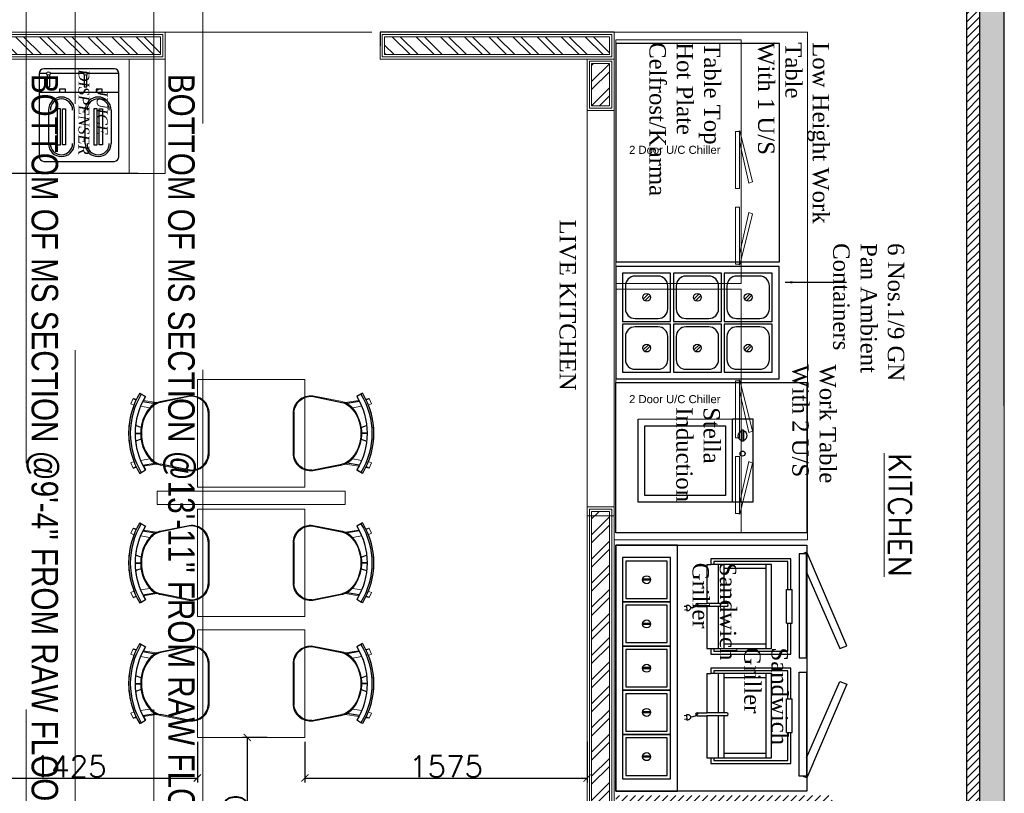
# Model space of a CAD drawing. Header units: inches. Extents: x -1008743 to -388065, y -1380311 to -642022.
# Tile 18 of 85: x -517651 to -512157, y -688050 to -683732. Entities that reach past the tile are written whole.
import ezdxf

# ---------------------------------------------------------------- set-up
doc = ezdxf.new("R2010")
doc.units = ezdxf.units.IN
doc.header["$LTSCALE"] = 1000
doc.header["$MEASUREMENT"] = 0
doc.header["$PDMODE"] = 35
doc.linetypes.add('( Hidden )', pattern=[0.375, 0.25, -0.125])
doc.linetypes.add('DASHED', pattern=[0.75, 0.5, -0.25])
for name, color, linetype, lineweight in [('01_WALL-INTERNAL', 250, 'Continuous', 13), ('A-HATCH', 15, 'Continuous', 0), ('A-PARTITION', 23, 'Continuous', 9), ('BEAM', 113, 'Continuous', 9), ('Finishes', 5, 'Continuous', 13), ('FURN', 252, 'Continuous', 5), ('MEI- EXISTING WALLS', 1, 'Continuous', 15), ('Partition Hatch', 44, 'Continuous', 0), ('TXT', 6, 'Continuous', 20), ('Wall Hatch', 8, 'Continuous', 0), ('WALL NEW', 6, 'Continuous', 13)]:
    doc.layers.add(name, color=color, linetype=linetype, lineweight=lineweight)
for name, color, linetype in [('Equipment', 5, 'Continuous'), ('Equipment Name', 7, 'Continuous'), ('ID-LOOSE2', 8, 'Continuous'), ('id-partition', 7, 'Continuous')]:
    doc.layers.add(name, color=color, linetype=linetype)
doc.styles.add('ARIAL', font='arial.ttf')
doc.styles.get("Standard").update_dxf_attribs({"font": 'txt.shx'})
doc.styles.add('style 2', font='arial.ttf', dxfattribs={"height": 25})
doc.styles.add('style12', font='BOOKOSI.TTF')
doc.styles.add('TMH-TEXT', font='simplex.shx', dxfattribs={"width": 0.8})
doc.dimstyles.new('TFS-Dim', dxfattribs={"dimtxt": 120, "dimasz": 40, "dimexe": 25, "dimexo": 25, "dimgap": 4.5, "dimtad": 1, "dimdec": 0, "dimzin": 0, "dimdsep": 46, "dimtxsty": 'Standard', "dimblk": 'ARCHTICK', "dimcen": 0.09, "dimdle": 2, "dimclrd": 256, "dimclre": 8, "dimadec": 0, "dimazin": 0, "dimtfac": 1, "dimtdec": 0, "dimtofl": 0, "dimtmove": 1, "dimatfit": 3, "dimfxl": 1, "dimtolj": 1, "dimtzin": 0, "dimlwd": -1, "dimlwe": -1, "dimarcsym": 0})

# ---------------------------------------------------------------- blocks, each defined once
blk = doc.blocks.new('A$C4b7a3b6c')
at = {"layer": 'Equipment'}
for p, q in [((75.5, 94.8), (94.8, 75.5)), ((81.2, 100.5), (100.5, 81.2))]:
    blk.add_line(p, q, dxfattribs=at)
blk.add_lwpolyline([(0, 0), (176, 0), (176, 176), (0, 176)], close=True, dxfattribs=at)
blk.add_lwpolyline([(45.6, 10.4), (130.4, 10.4, 0.414214), (165.6, 45.6), (165.6, 130.4, 0.414214), (130.4, 165.6), (45.6, 165.6, 0.414214), (10.4, 130.4), (10.4, 45.6, 0.414214)], format="xyb", close=True, dxfattribs=at)
blk.add_circle((88, 88), 14.2, dxfattribs=at)
blk = doc.blocks.new('A$Cf8de9f2a')
at = {"layer": 'Equipment'}
blk.add_lwpolyline([(0, 0), (412, 0), (412, 598), (0, 598)], close=True, dxfattribs=at)
for p in [(25, 397), (211, 397), (25, 211), (211, 211), (25, 25), (211, 25)]:
    blk.add_blockref('A$C4b7a3b6c', p, dxfattribs=at)
blk = doc.blocks.new('A$C10910577')
at = {"layer": 'Equipment'}
for p, q in [((-43.9, -379.5), (-81.4, -379.6)), ((-40.6, -379.5), (-81.4, -379.6)), ((-81.4, -385.6), (-81.4, -379.6)), ((-40.6, -385.5), (-81.4, -385.6)), ((-40.6, -385.5), (-40.6, -379.5))]:
    blk.add_line(p, q, dxfattribs=at)
at = {"layer": 'Equipment', "linetype": 'DASHED', "ltscale": 100}
for points in [[(0.4, -420), (-304.6, -420), (-305, 0), (0, 0)], [(-24.7, -320), (-279.7, -320), (-280, -25), (-25, -25)], [(0.4, -420), (-304.6, -420), (-304.7, -345), (0.3, -345)]]:
    blk.add_lwpolyline(points, close=True, dxfattribs=at)
at = {"layer": 'Equipment'}
blk.add_circle((-126.8, -382.6), 9.17, dxfattribs=at)
for start, end in [(10.1366, 169.9648), (190.1366, 349.9648)]:
    blk.add_arc((-61, -382.6), 17.1, start, end, dxfattribs=at)
blk = doc.blocks.new('A$Ca4fd5d77')
at = {"layer": 'Equipment'}
for p, q in [((79.1, 102.5), (79.1, 73.5)), ((82.9, 102.5), (82.9, 73.5))]:
    blk.add_line(p, q, dxfattribs=at)
for points in [[(0, 176), (0, 0), (162, 0), (162, 176)], [(12.5, 163.5), (12.5, 12.5), (149.5, 12.5), (149.5, 163.5)]]:
    blk.add_lwpolyline(points, close=True, dxfattribs=at)
blk.add_circle((81, 88), 14.7, dxfattribs=at)
blk = doc.blocks.new('A$C07404992')
at = {"layer": 'Equipment'}
for points in [[(98.3, 698.2), (377.7, 820.7), (368.5, 845.7), (25.6, 700), (31.4, 684.1)], [(778.7, 698.2), (499.3, 820.7), (508.5, 845.7), (851.4, 700), (845.5, 684.1)]]:
    blk.add_lwpolyline(points, dxfattribs=at)
for points in [[(900, 0), (0, 0), (0, 700), (900, 700)], [(412.2, 671.5), (412.2, 698.2), (31.4, 698.2), (31.4, 671.5)], [(464.8, 671.5), (464.8, 698.2), (845.5, 698.2), (845.5, 671.5)], [(0, 0), (900, 0), (900, 226), (0, 226)]]:
    blk.add_lwpolyline(points, close=True, dxfattribs=at)
for p in [(45, 25), (207, 25), (369, 25), (531, 25), (693, 25)]:
    blk.add_blockref('A$Ca4fd5d77', p, dxfattribs=at)
blk = doc.blocks.new('Roller Grill-Panini')
at = {"layer": 'Equipment'}
for p, q in [((-25.4, 378.6), (-25.4, 18.8)), ((113.4, 378.6), (-25.4, 378.6)), ((-12.7, 365.9), (-12.7, 31.5)), ((113.4, 365.9), (-12.7, 365.9)), ((113.4, 378.6), (113.4, 385)), ((265.8, 385), (113.4, 385)), ((113.4, 359.6), (113.4, 378.6)), ((265.8, 359.6), (113.4, 359.6)), ((265.8, 378.6), (265.8, 385)), ((404.6, 378.6), (265.8, 378.6)), ((265.8, 359.6), (265.8, 378.6)), ((391.9, 365.9), (265.8, 365.9)), ((391.9, 31.5), (391.9, 365.9)), ((404.6, 18.8), (404.6, 378.6)), ((0, 292.3), (0, 18.8)), ((379.2, 292.3), (0, 292.3)), ((379.2, 266.9), (0, 266.9)), ((19.2, 266.9), (19.2, 76.2)), ((359.5, 266.9), (359.5, 76.2)), ((379.2, 18.8), (379.2, 292.3)), ((176.8, 89.9), (176.8, 0)), ((189.5, 89.9), (189.5, 0)), ((0, 76.2), (176.8, 76.2)), ((0, 50.8), (176.8, 50.8)), ((189.5, 76.2), (379.2, 76.2)), ((189.5, 50.8), (379.2, 50.8)), ((-25.4, 18.8), (0, 18.8)), ((-12.7, 31.5), (0, 31.5)), ((0, 0), (0, 18.8)), ((0, 0), (176.8, 0)), ((379.2, 31.5), (391.9, 31.5)), ((379.2, 0), (379.2, 18.8)), ((379.2, 18.8), (404.6, 18.8)), ((176.8, -43.9), (176.8, 0)), ((189.5, -43.9), (189.5, 0)), ((189.5, 0), (379.2, 0)), ((185.2, -92), (209, -89.5)), ((189.3, -91.5), (190.4, -101.7)), ((205.7, -89.8), (206.7, -99.9))]:
    blk.add_line(p, q, dxfattribs=at)
at = {"layer": 'Equipment', "color": 254}
blk.add_line((113.4, 378.6), (-25.4, 378.6), dxfattribs=at)
at = {"layer": 'Equipment'}
for centre, radius, start, end in [((183.1, 89.9), 6.35, 0, 180), ((183.1, -43.9), 6.35, 180, 0), ((150.4, -72.1), 44.7, 0.5583, 53.148), ((215.7, -88.8), 30.6, 171.4524, 185.9458), ((206.3, -87.4), 21.1, 153.9791, 171.4524), ((200.1, -84.4), 14.3, 129.5196, 153.9791), ((195.9, -79.3), 7.68, 95.9458, 129.5196), ((195.9, -79.3), 7.68, 62.372, 95.9458), ((192.9, -85.1), 14.3, 37.9125, 62.372), ((187.5, -89.3), 21.1, 20.4392, 37.9125), ((178.6, -92.7), 30.6, 5.9458, 20.4392)]:
    blk.add_arc(centre, radius, start, end, dxfattribs=at)
blk = doc.blocks.new('_ArchTick')
at = {"color": 0, "linetype": 'ByBlock', "const_width": 0.15}
blk.add_lwpolyline([(-0.5, -0.5), (0.5, 0.5)], dxfattribs=at)
blk = doc.blocks.new('A$C54424300')
at = {"layer": 'Equipment'}
for p, q in [((387.5, 508), (0, 508)), ((-25.4, 482.6), (-25.4, 25.4)), ((15.4, 482.6), (-25.4, 482.6)), ((-25.4, 482.6), (-25.4, 379.7)), ((412.9, 482.6), (239, 482.6)), ((412.9, 25.4), (412.9, 482.6)), ((412.9, 379.7), (412.9, 482.6)), ((-25.4, 379.7), (412.9, 379.7)), ((0, 0), (387.5, 0))]:
    blk.add_line(p, q, dxfattribs=at)
for points in [[(18.7, 475.3), (18.7, 408.5), (32.8, 408.5), (32.8, 476.2)], [(219.2, 482.6), (35.1, 482.6)], [(222.5, 475.3), (222.5, 408.5), (236.6, 408.5), (236.6, 476.2)], [(25.8, 282.1), (25.8, 97.3)], [(168, 97.3), (168, 282.1)], [(227.2, 97.3), (227.2, 282.1)], [(369.5, 282.1), (369.5, 97.3)]]:
    blk.add_lwpolyline(points, dxfattribs=at)
for points in [[(118.6, 397.4), (85.3, 397.4), (85.3, 379.7), (118.6, 379.7)], [(320.1, 397.4), (286.8, 397.4), (286.8, 379.7), (320.1, 379.7)], [(73.7, 90.9), (90.8, 90.9), (90.8, 288.6), (73.7, 288.6)], [(120, 90.9), (103, 90.9), (103, 288.6), (120, 288.6)], [(275.2, 90.9), (292.2, 90.9), (292.2, 288.6), (275.2, 288.6)], [(321.5, 90.9), (304.4, 90.9), (304.4, 288.6), (321.5, 288.6)]]:
    blk.add_lwpolyline(points, close=True, dxfattribs=at)
for centre in [(25.3, 482.6), (229.1, 482.6)]:
    blk.add_circle(centre, 9.87, dxfattribs=at)
for centre, radius, start, end in [((0, 482.6), 25.4, 90, 180), ((387.5, 482.6), 25.4, 0, 90), ((96.9, 282.1), 71.1, 0, 180), ((96.9, 282.1), 61, 0, 180), ((298.3, 282.1), 71.1, 0, 180), ((298.3, 282.1), 61, 0, 180), ((96.9, 97.3), 71.1, 180, 0), ((96.9, 97.3), 61, 180, 0), ((298.3, 97.3), 71.1, 180, 0), ((298.3, 97.3), 61, 180, 0), ((0, 25.4), 25.4, 180, 270), ((387.5, 25.4), 25.4, 270, 0)]:
    blk.add_arc(centre, radius, start, end, dxfattribs=at)
blk = doc.blocks.new('A$Ce7034855')
at = {"layer": 'Equipment', "lineweight": 0, "ltscale": 50}
for points in [[(0, 0), (0, -1360), (700, -1360), (700, 0)], [(31.3, -425.3), (9.1, -425.3), (9.1, -108), (31.3, -108)], [(31.3, -529.8), (9.1, -529.8), (9.1, -847), (31.3, -847)]]:
    blk.add_lwpolyline(points, close=True, dxfattribs=at)
for points in [[(9.1, -163.7), (-42.6, -396.5), (-63.5, -388.9), (7.6, -103.1), (20.9, -108)], [(9.1, -791.3), (-42.6, -558.5), (-63.5, -566.2), (7.6, -851.9), (20.9, -847)]]:
    blk.add_lwpolyline(points, dxfattribs=at)
blk = doc.blocks.new('A$C5e9a3cfd')
at = {"layer": 'Equipment', "rotation": 179.9999999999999}
blk.add_blockref('A$Ce7034855', (700, 0), dxfattribs=at)
at = {"layer": 'Equipment Name', "insert": (74.5, 768), "char_height": 45, "width": 800.551, "attachment_point": 1, "rotation": 359.9919, "style": 'ARIAL'}
blk.add_mtext('\\pxql;2 Door U/C Chiller', dxfattribs=at)
blk = doc.blocks.new('A$C180F00E5')
at = {"layer": 'ID-LOOSE2', "ltscale": 0.05}
for p, q in [((0.0334, 0.4698), (0.0422, 0.4499)), ((0.2137, 0.42), (0.2013, 0.454)), ((0.249, 0.4567), (0.249, 0.4217)), ((0.249, 0.4567), (0.249, 0.4217)), ((0.249, 0.4567), (0.249, 0.4217)), ((0.249, 0.4567), (0.249, 0.4217)), ((0.251, 0.4567), (0.251, 0.4217)), ((0.251, 0.4567), (0.251, 0.4217)), ((0.251, 0.4567), (0.251, 0.4217)), ((0.251, 0.4567), (0.251, 0.4217)), ((0.2863, 0.42), (0.2987, 0.454)), ((0.4666, 0.4698), (0.4578, 0.4499)), ((0, 0.4273), (0.0056, 0.4182)), ((0.0056, 0.4182), (0.0211, 0.3926)), ((0.0505, 0.4078), (0.0635, 0.3317)), ((0.4495, 0.4078), (0.4365, 0.3317)), ((0.4944, 0.4182), (0.4789, 0.3926)), ((0.5, 0.4273), (0.4944, 0.4182)), ((0.0191, 0.1124), (0.0568, 0.2987)), ((0.4809, 0.1124), (0.4432, 0.2987)), ((0.3817, 0), (0.1183, 0))]:
    blk.add_line(p, q, dxfattribs=at)
for centre, radius, start, end in [((0.25, 0.0159), 0.4814, 90, 121.28449), ((0.25, 0.0159), 0.4814, 58.71551, 90), ((0.25, 0.0159), 0.4707, 58.71551, 121.28449), ((0.25, 0.0159), 0.4408, 90, 121.28449), ((0.25, 0.0159), 0.4408, 58.71551, 90), ((0.2398, 0.2036), 0.2135, 87.23561, 138.47852), ((0.24, 0.1996), 0.2218, 87.41714, 96.81269), ((0.2602, 0.2036), 0.2135, 41.52148, 92.76439), ((0.2602, 0.2036), 0.2135, 92.74717, 92.76439), ((0.26, 0.1996), 0.2218, 83.18731, 92.58286), ((0.2398, 0.2036), 0.2135, 87.23561, 87.25283), ((0.1548, 0.2789), 0.1, 138.47852, 168.5607), ((0.1674, 0.2748), 0.1186, 130.11406, 157.41379), ((0.3326, 0.2748), 0.1186, 22.58621, 49.88594), ((0.3452, 0.2789), 0.1, 11.4393, 41.52148), ((0.1266, 0.1074), 0.1077, 177.31777, 265.55014), ((0.3734, 0.1074), 0.1077, 274.44986, 2.68223)]:
    blk.add_arc(centre, radius, start, end, dxfattribs=at)
blk = doc.blocks.new('ghg')
at = {"layer": 'FURN', "ltscale": 1000}
for points in [[(4414156.4, -494204.2), (4414156.4, -493980.8, -0.451699), (4414267.2, -493883.2), (4414430.3, -493915.5, -0.04991), (4414447.4, -493920.7), (4414524, -493909.1, 0.015491), (4414512, -493887.8), (4414543, -493869), (4414543, -493869, -0.022121), (4414561.3, -493902.3), (4414581, -493898.8), (4414593.7, -493927.4), (4414575.9, -493935.3, -0.093712), (4414575.9, -493935.3, -0.189086), (4414575.9, -494249.7), (4414593.7, -494257.6), (4414581, -494286.2), (4414561.3, -494282.7, -0.022121), (4414543, -494316.1), (4414543, -494316.1), (4414512, -494297.2, 0.015491), (4414524, -494275.9), (4414447.4, -494264.3, -0.04991), (4414430.3, -494269.5), (4414267.2, -494301.8, -0.451699), (4414156.4, -494204.2)], [(4414566.9, -494048.9), (4414536.4, -494060, 0.145154), (4414487.7, -493950.3), (4414539.2, -493941.6, -0.070666), (4414566.9, -494048.9)], [(4414566.9, -494136.1), (4414536.4, -494125, -0.145154), (4414487.7, -494234.7), (4414539.2, -494243.5, 0.070666), (4414566.9, -494136.1)]]:
    blk.add_lwpolyline(points, format="xyb", close=True, dxfattribs=at)
at = {"layer": 'FURN', "ltscale": 1000, "xscale": 894.2026233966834, "yscale": 894.2026233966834, "zscale": 894.2026233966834, "rotation": 270}
blk.add_blockref('A$C180F00E5', (4414160.9, -493869), dxfattribs=at)
blk = doc.blocks.new('*D326')
at = {"color": 8, "linetype": '( Hidden )'}
for p, q in [((-518085, -687762.8), (-518085, -687989.7)), ((-516660, -687762.8), (-516660, -687989.7))]:
    blk.add_line(p, q, dxfattribs=at)
at = {"color": 8}
blk.add_line((-518087, -687964.7), (-516658, -687964.7), dxfattribs=at)
at = {"layer": 'Defpoints', "color": 0, "ltscale": 10}
for p in [(-518085, -687737.8), (-516660, -687737.8), (-516660, -687964.7)]:
    blk.add_point(p, dxfattribs=at)
at = {"color": 8, "ltscale": 10, "xscale": 40, "yscale": 40, "zscale": 40, "rotation": 180}
blk.add_blockref('_ArchTick', (-518085, -687964.7), dxfattribs=at)
at = {"color": 8, "ltscale": 10, "xscale": 40, "yscale": 40, "zscale": 40}
blk.add_blockref('_ArchTick', (-516660, -687964.7), dxfattribs=at)
at = {"color": 0, "ltscale": 10, "insert": (-517372.5, -687900.2), "char_height": 120, "attachment_point": 5}
blk.add_mtext('\\A1;1425', dxfattribs=at)
blk = doc.blocks.new('*D334')
at = {"color": 8, "linetype": '( Hidden )'}
for p, q in [((-516270.9, -687737.8), (-516407.1, -687737.8)), ((-516270.9, -688787.5), (-516407.1, -688787.5))]:
    blk.add_line(p, q, dxfattribs=at)
at = {"color": 8}
blk.add_line((-516382.1, -687735.8), (-516382.1, -688789.5), dxfattribs=at)
at = {"layer": 'Defpoints', "color": 0, "ltscale": 10}
for p in [(-516245.9, -687737.8), (-516382.1, -688787.5), (-516245.9, -688787.5)]:
    blk.add_point(p, dxfattribs=at)
at = {"color": 8, "ltscale": 10, "xscale": 40, "yscale": 40, "zscale": 40}
for p, rotation in [((-516382.1, -687737.8), 90), ((-516382.1, -688787.5), 270)]:
    blk.add_blockref('_ArchTick', p, dxfattribs=dict(at, rotation=rotation))
at = {"color": 0, "ltscale": 10, "insert": (-516446.6, -688262.7), "char_height": 120, "attachment_point": 5, "rotation": 90}
blk.add_mtext('\\A1;1050', dxfattribs=at)
blk = doc.blocks.new('*U308')
at = {"layer": 'A-HATCH', "lineweight": -2, "true_color": 0x939598}
h = blk.add_hatch(dxfattribs=at)
h.set_pattern_fill('ANSI32', color=252, scale=0.4)
h.set_pattern_definition([(45, (-642.8458, 0), (-2.694077, 2.694077), []), (45, (-641.0497, 0), (-2.694077, 2.694077), [])])
h.paths.add_polyline_path([(-362.48, 1), (-362.48, 5), (-226.03, 5), (-226.03, 1)])
at = {"layer": 'Finishes'}
blk.add_lwpolyline([(-363.48, 6), (-225.03, 6), (-225.03, 0), (-363.48, 0)], close=True, dxfattribs=at)
at = {"layer": 'WALL NEW'}
for points in [[(-362.98, 5.5), (-225.53, 5.5), (-225.53, 0.5), (-362.98, 0.5)], [(-362.48, 5), (-226.03, 5), (-226.03, 1), (-362.48, 1)]]:
    blk.add_lwpolyline(points, close=True, dxfattribs=at)
blk = doc.blocks.new('*U309')
at = {"layer": 'A-HATCH', "lineweight": -2, "true_color": 0x939598}
h = blk.add_hatch(dxfattribs=at)
h.set_pattern_fill('ANSI32', color=252, scale=0.4)
h.set_pattern_definition([(45, (-344.6554, 0), (-2.69408, 2.69408), []), (45, (-342.8593, 0), (-2.69408, 2.69408), [])])
h.paths.add_polyline_path([(-170.27, 1), (-170.27, 5), (-120.06, 5), (-120.06, 1)])
at = {"layer": 'Finishes'}
blk.add_lwpolyline([(-171.27, 6), (-119.06, 6), (-119.06, 0), (-171.27, 0)], close=True, dxfattribs=at)
at = {"layer": 'WALL NEW'}
for points in [[(-170.77, 5.5), (-119.56, 5.5), (-119.56, 0.5), (-170.77, 0.5)], [(-170.27, 5), (-120.06, 5), (-120.06, 1), (-170.27, 1)]]:
    blk.add_lwpolyline(points, close=True, dxfattribs=at)
blk = doc.blocks.new('*U310')
at = {"layer": 'A-HATCH', "lineweight": -2, "true_color": 0x939598}
h = blk.add_hatch(dxfattribs=at)
h.set_pattern_fill('ANSI32', color=252, scale=0.4)
h.set_pattern_definition([(45, (-530.866, 0), (-2.694077, 2.694077), []), (45, (-529.07, 0), (-2.694077, 2.694077), [])])
h.paths.add_polyline_path([(-243.01, 1), (-243.01, 5), (-233.53, 5), (-233.53, 1)])
at = {"layer": 'Finishes'}
blk.add_lwpolyline([(-244.01, 6), (-232.53, 6), (-232.53, 0), (-244.01, 0)], close=True, dxfattribs=at)
at = {"layer": 'WALL NEW'}
for points in [[(-243.51, 5.5), (-233.03, 5.5), (-233.03, 0.5), (-243.51, 0.5)], [(-243.01, 5), (-233.53, 5), (-233.53, 1), (-243.01, 1)]]:
    blk.add_lwpolyline(points, close=True, dxfattribs=at)
blk = doc.blocks.new('*U311')
at = {"layer": 'A-HATCH', "lineweight": -2, "true_color": 0x939598}
h = blk.add_hatch(dxfattribs=at)
h.set_pattern_fill('ANSI32', color=252, scale=0.4)
h.set_pattern_definition([(45, (-520.4093, 0), (-2.694077, 2.694077), []), (45, (-518.6132, 0), (-2.694077, 2.694077), [])])
h.paths.add_polyline_path([(-346.02, 1), (-346.02, 5), (-120.06, 5), (-120.06, 1)])
at = {"layer": 'Finishes'}
blk.add_lwpolyline([(-347.02, 6), (-119.06, 6), (-119.06, 0), (-347.02, 0)], close=True, dxfattribs=at)
at = {"layer": 'WALL NEW'}
for points in [[(-346.52, 5.5), (-119.56, 5.5), (-119.56, 0.5), (-346.52, 0.5)], [(-346.02, 5), (-120.06, 5), (-120.06, 1), (-346.02, 1)]]:
    blk.add_lwpolyline(points, close=True, dxfattribs=at)
blk = doc.blocks.new('*D339')
at = {"color": 8, "linetype": '( Hidden )'}
for p, q in [((-516060, -687762.8), (-516060, -687989.7)), ((-514484.9, -687762.8), (-514484.9, -687989.7))]:
    blk.add_line(p, q, dxfattribs=at)
at = {"color": 8}
blk.add_line((-516062, -687964.7), (-514482.9, -687964.7), dxfattribs=at)
at = {"layer": 'Defpoints', "color": 0, "ltscale": 10}
for p in [(-516060, -687737.8), (-514484.9, -687737.8), (-514484.9, -687964.7)]:
    blk.add_point(p, dxfattribs=at)
at = {"color": 8, "ltscale": 10, "xscale": 40, "yscale": 40, "zscale": 40, "rotation": 180}
blk.add_blockref('_ArchTick', (-516060, -687964.7), dxfattribs=at)
at = {"color": 8, "ltscale": 10, "xscale": 40, "yscale": 40, "zscale": 40}
blk.add_blockref('_ArchTick', (-514484.9, -687964.7), dxfattribs=at)
at = {"color": 0, "ltscale": 10, "insert": (-515272.4, -687900.2), "char_height": 120, "attachment_point": 5}
blk.add_mtext('\\A1;1575', dxfattribs=at)

msp = doc.modelspace()

# ---------------------------------------------------------------- hatches: boundary and pattern name
at = {"layer": 'Partition Hatch'}
h = msp.add_hatch(dxfattribs=at)
h.set_pattern_fill('ANSI31', color=256, scale=10)
h.set_pattern_definition([(45, (-962014.224, -807723.576), (-22.4506403, 22.4506403), [])])
h.paths.add_polyline_path([(-514325.4, -688062.7), (-514325.4, -688137.7), (-513118.6, -688137.7), (-513118.6, -688062.7)])
h.paths.add_polyline_path([(-512367.8, -690352.4), (-512367.8, -690352.4), (-512367.8, -690460.8), (-512292.8, -690460.8), (-512295.2, -682574.8), (-512367.8, -682574.8)])
at = {"layer": 'Wall Hatch', "true_color": 0xc7c8ca}
h = msp.add_hatch(color=9, dxfattribs=at)
h.dxf.hatch_style = 1
h.paths.add_polyline_path([(-514016.3, -681315.6), (-514016.3, -681451.6), (-512295.5, -681451.6), (-512292.8, -690460.8), (-512157.1, -690460.8), (-512159.8, -681315.9)])

# ---------------------------------------------------------------- linework, layer by layer
at = {"layer": '01_WALL-INTERNAL'}
msp.add_lwpolyline([(-514334.9, -684238.8), (-514484.9, -684238.8), (-514484.9, -686501.3), (-514334.9, -686501.3)], close=True, dxfattribs=at)
at = {"layer": 'A-PARTITION', "ltscale": 10}
for points in [[(-516840.2, -683951.9), (-517040.2, -683951.9), (-517040.2, -684590.8), (-516840.2, -684590.8)], [(-515834.9, -686363.8), (-515834.9, -686438.8), (-516885.1, -686438.8), (-516885.1, -686363.8)]]:
    msp.add_lwpolyline(points, close=True, dxfattribs=at)
at = {"layer": 'BEAM', "linetype": '( Hidden )', "ltscale": 11}
for points in [[(-517341.1, -681451.6), (-517341.1, -694456.7), (-517614.6, -694456.7), (-517614.6, -681451.6)], [(-516630.1, -681561.6), (-516630.1, -694456.7), (-516903.6, -694456.7), (-516903.6, -681561.6)]]:
    msp.add_lwpolyline(points, close=True, dxfattribs=at)
at = {"layer": 'Equipment', "color": 32, "ltscale": 0.2}
msp.add_line((-516990.2, -684590.8), (-522541, -684590.8), dxfattribs=at)
at = {"layer": 'Equipment'}
for points in [[(-514325.4, -683865.3), (-514325.4, -685084.5), (-513411, -685084.5), (-513411, -683865.3)], [(-513258.6, -685757.2), (-513258.6, -686595.4), (-514325.4, -686595.4), (-514325.4, -685757.1)]]:
    msp.add_lwpolyline(points, close=True, dxfattribs=at)
at = {"layer": 'FURN', "color": 252, "true_color": 0x939598}
for p, q in [((-514334.9, -683801.9), (-513254.9, -683801.9)), ((-513254.9, -686634.5), (-513254.9, -683801.9)), ((-514334.9, -686634.5), (-513254.9, -686634.5))]:
    msp.add_line(p, q, dxfattribs=at)
at = {"layer": 'FURN', "color": 7}
for points in [[(-516660, -686340.8), (-516660, -685740.8), (-516060, -685740.8), (-516060, -686340.8)], [(-516660, -687063.8), (-516660, -686463.8), (-516060, -686463.8), (-516060, -687063.8)], [(-516660, -687737.8), (-516660, -687137.8), (-516060, -687137.8), (-516060, -687737.8)]]:
    msp.add_lwpolyline(points, close=True, dxfattribs=at)
at = {"layer": 'id-partition'}
for p, q in [((-514334.9, -683801.9), (-515640.2, -683801.9)), ((-515640.2, -683801.9), (-515640.2, -683877.2))]:
    msp.add_line(p, q, dxfattribs=at)
msp.add_lwpolyline([(-512292.8, -682574.8), (-512367.8, -682574.8), (-512367.8, -690460.8), (-512292.8, -690460.8)], close=True, dxfattribs=at)
at = {"layer": 'MEI- EXISTING WALLS', "color": 18, "true_color": 0x000000}
for p, q in [((-512157.2, -690462.6), (-512157.2, -681315.9)), ((-512292.8, -690297.6), (-512292.8, -681451.6))]:
    msp.add_line(p, q, dxfattribs=at)
at = {"layer": 'MEI- EXISTING WALLS', "color": 252, "true_color": 0x939598}
msp.add_line((-516959.9, -683801.9), (-515686.2, -683801.9), dxfattribs=at)
at = {"layer": 'MEI- EXISTING WALLS', "color": 18, "true_color": 0x000000}
msp.add_lwpolyline([(-514016.3, -681315.6), (-514016.3, -681451.6), (-512295.5, -681451.6), (-512292.8, -690460.8), (-512157.1, -690460.8), (-512159.8, -681315.9), (-514016.3, -681315.6)], dxfattribs=at)

# ---------------------------------------------------------------- block references
at = {"layer": '01_WALL-INTERNAL', "xscale": -25, "yscale": 25, "zscale": 25}
for name, p, rotation in [('*U311', (-513863.8, -683801.9), 180), ('*U309', (-511358.5, -683801.9), 180), ('*U310', (-514484.9, -678138.6), 270), ('*U308', (-514484.9, -680825.5), 270)]:
    msp.add_blockref(name, p, dxfattribs=dict(at, rotation=rotation))
at = {"layer": 'Equipment', "xscale": 1.016002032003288, "yscale": 1.016002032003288, "zscale": 1.016002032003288}
msp.add_blockref('A$C54424300', (-517516.7, -684522.8), dxfattribs=at)
at = {"layer": 'Equipment', "rotation": 270}
for name, p, xscale, yscale, zscale in [('A$Cf8de9f2a', (-514325.4, -685109.5), 1.524003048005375, 1.524003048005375, 1.524003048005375), ('A$C07404992', (-514325.4, -686665.8), 1.524003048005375, 1.524003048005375, 1.524003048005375), ('Roller Grill-Panini', (-513817.4, -686772), 1.238709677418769, 1.238709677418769, 1.238709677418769), ('Roller Grill-Panini', (-513817.4, -687382.1), 1.238709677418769, 1.238709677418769, 1.238709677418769)]:
    msp.add_blockref(name, p, dxfattribs=dict(at, xscale=xscale, yscale=yscale, zscale=zscale))
at = {"layer": 'Equipment', "ltscale": 5, "xscale": 1.524003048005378, "yscale": 1.524003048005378, "zscale": 1.524003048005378, "rotation": 90}
msp.add_blockref('A$C10910577', (-514200.5, -685960.9), dxfattribs=at)
at = {"layer": 'FURN', "rotation": 180}
for p in [(3897562.1, -1180133.3), (3897562.1, -1180856.3), (3897562.1, -1181530.3)]:
    msp.add_blockref('ghg', p, dxfattribs=at)
at = {"layer": 'FURN', "xscale": -1, "rotation": 180}
for p in [(-4930282.1, -1180133.3), (-4930282.1, -1180856.3), (-4930282.1, -1181530.3)]:
    msp.add_blockref('ghg', p, dxfattribs=at)
at = {"layer": 'MEI- EXISTING WALLS', "color": 252, "true_color": 0x939598}
for p in [(-514325.4, -685203.9), (-514325.4, -686595.4)]:
    msp.add_blockref('A$C5e9a3cfd', p, dxfattribs=at)

# ---------------------------------------------------------------- texts
at = {"layer": 'BEAM', "char_height": 147.925, "width": 5195.333, "attachment_point": 7, "rotation": 270, "style": 'TMH-TEXT'}
for s, insert in [('{\\fArial|b0|i0|c0|p34;\\C5;BOTTOM OF MS SECTION @9\'-4" FROM RAW FLOOR LEVEL}', (-517614.6, -684034.4)), ('{\\fArial|b0|i0|c0|p34;\\C5;BOTTOM OF MS SECTION @13\'-11" FROM RAW FLOOR LEVEL}', (-516852.4, -684034.4))]:
    msp.add_mtext(s, dxfattribs=dict(at, insert=insert))
at = {"layer": 'Equipment Name', "color": 0, "char_height": 91.44, "rotation": 270, "style": 'style12'}
for s, insert, width, attachment_point in [('\\A1;Table Top \\PHot Plate\\PCelfrost/Karma', (-513740.9, -683857.7), 1065.489, 1), ('\\A1;Low Height Work Table\\PWith 1 U/S', (-513134.8, -683857.7), 1065.489, 1), ('\\A1;Work Table\\PWith 2 U/S', (-513096.2, -685656.5), 1065.489, 1), ('\\pxql;Stella \\PInduction', (-513743.8, -685895.3), 1255.562, 1), ('\\pxql;Sandwich \\PGriller', (-513898.2, -686763.1), 1163.721, 7), ('\\pxql;Sandwich \\PGriller', (-513610, -687236.1), 1163.721, 7)]:
    msp.add_mtext(s, dxfattribs=dict(at, insert=insert, width=width, attachment_point=attachment_point))
at = {"layer": 'Equipment Name', "insert": (-517160.5, -683990.6), "char_height": 60.96, "width": 514.034, "attachment_point": 1, "rotation": 269.9919, "style": 'style 2'}
msp.add_mtext('\\A1;\\pxqc;{\\fBookman Old Style|b0|i1|c0|p18;JUICE \\PDISPENSER}', dxfattribs=at)
at = {"layer": 'Equipment Name', "color": 0, "char_height": 91.44, "attachment_point": 1, "rotation": 270, "style": 'style12'}
for s, width, heights, insert in [('\\A1;LIVE KITCHEN', 1560.576, [411.8], (-514547.2, -684847.3)), ('\\A1;\\pxql;6 Nos.1/9 GN Pan Ambient Containers', 915.533, [-411.8], (-512715.5, -684979.2))]:
    msp.add_mtext_dynamic_manual_height_columns(s, width=width, gutter_width=22.9, heights=heights, dxfattribs=dict(at, insert=insert))
at = {"layer": 'TXT', "insert": (-512739.6, -686496.4), "char_height": 125, "width": 2265.161, "attachment_point": 5, "rotation": 270}
msp.add_mtext('{\\LKITCHEN}', dxfattribs=at)

# ---------------------------------------------------------------- dimensions: what is measured, and where the dimension line sits
at = {"color": 9, "true_color": 0xc7c8ca}
for base, p1, p2, picture, middle in [((-516660, -687964.7), (-518085, -687737.8), (-516660, -687737.8), '*D326', (-517372.5, -687900.2)), ((-514484.9, -687964.7), (-516060, -687737.8), (-514484.9, -687737.8, 0), '*D339', (-515272.4, -687900.2))]:
    dim = msp.add_linear_dim(base=base, p1=p1, p2=p2, dimstyle='TFS-Dim', override={"dimclrd": 8}, dxfattribs=at)
    dim.commit()
    dim.dimension.update_dxf_attribs({"geometry": picture, "text_midpoint": middle})
dim = msp.add_linear_dim(base=(-516382.1, -688787.5), p1=(-516245.9, -687737.8), p2=(-516245.9, -688787.5), angle=90, dimstyle='TFS-Dim', override={"dimclrd": 8}, dxfattribs=at)
dim.commit()
dim.dimension.update_dxf_attribs({"geometry": '*D334', "text_midpoint": (-516446.6, -688262.7)})

# ---------------------------------------------------------------- leaders
at = {"layer": 'Equipment Name'}
msp.add_leader([(-513380.6, -685197.9), (-513036.9, -685197.9)], dimstyle='TFS-Dim', override={"dimgap": 5, "dimtad": 0}, dxfattribs=at)

doc.saveas('drawing.dxf')
